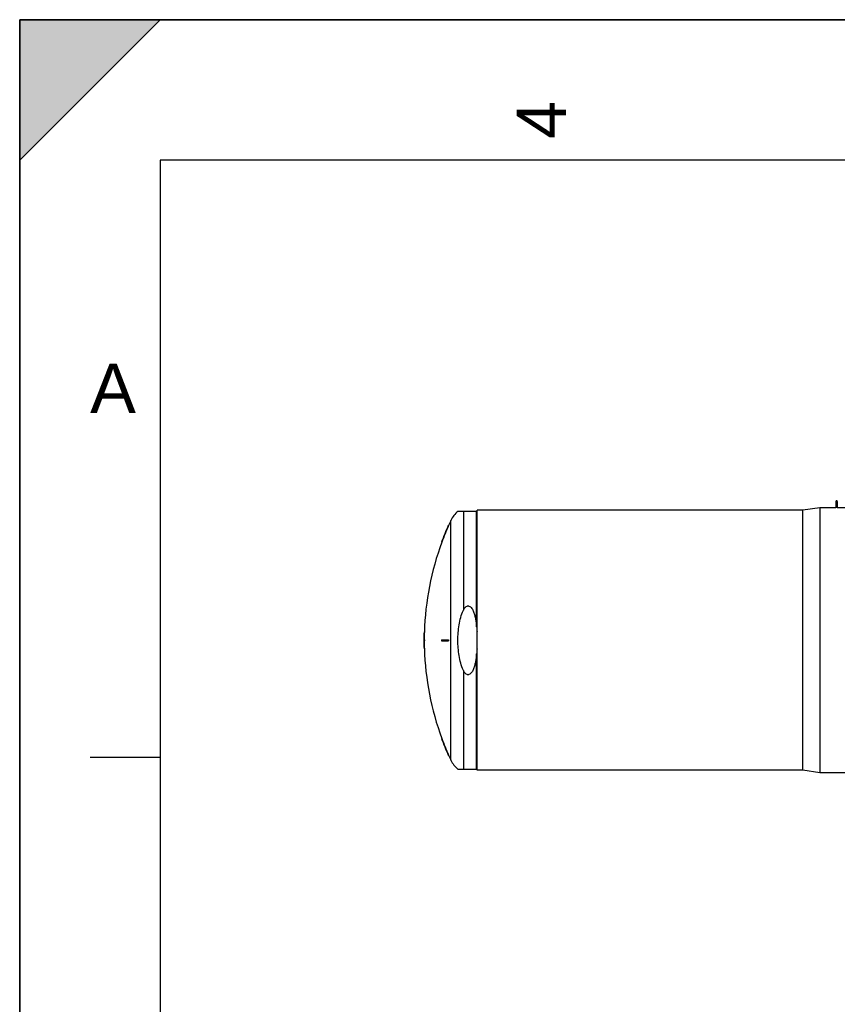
# Model space of a CAD drawing. Header units: millimetres. Extents: x 0 to 297, y 0 to 210.
# Tile 13 of 27: x 0 to 58, y 140 to 210. Entities that reach past the tile are written whole.
import ezdxf

# ---------------------------------------------------------------- set-up
doc = ezdxf.new("R2010")
doc.units = ezdxf.units.MM
doc.header["$LTSCALE"] = 16.335
doc.layers.get('0').update_dxf_attribs({"linetype": 'CONTINUOUS'})
doc.layers.add('AXES_REF', color=7, linetype='CONTINUOUS')
doc.layers.add('SURFACES', color=7, linetype='CONTINUOUS')
doc.styles.add('TEXTSTYLE_2', font='arial.ttf')

# ---------------------------------------------------------------- blocks, each defined once
blk = doc.blocks.new('MARGEA4_BL0', base_point=(148.514, 105.014))
at = {"color": 7, "linetype": 'Continuous'}
for p, q in [((297.014, 210.014), (0.014, 210.014)), ((0.014, 0.014), (0.014, 210.014)), ((0.014, 200.014), (10.014, 210.014)), ((10.014, 210.014), (0.014, 210.014)), ((0.014, 210.014), (0.014, 200.014)), ((0.014, 0.014), (0.014, 210.014)), ((0.014, 210.014), (0.014, 0.014)), ((0.014, 200.014), (10.014, 210.014)), ((287.014, 200.014), (10.014, 200.014)), ((10.014, 200.014), (10.014, 10.014)), ((5.014, 157.514), (10.014, 157.514))]:
    blk.add_line(p, q, dxfattribs=at)
blk.add_solid([(0.014, 200.014), (10.014, 210.014), (0.014, 210.014)], dxfattribs=at)
at = {"color": 5, "linetype": 'Continuous', "style": 'TEXTSTYLE_2', "oblique": 0.00002}
blk.add_text('4', height=3.5, rotation=90, dxfattribs=at).set_placement((38.889, 201.514))
blk.add_text('A', height=3.5, dxfattribs=at).set_placement((5.014, 182.014))

msp = doc.modelspace()

# ---------------------------------------------------------------- linework, layer by layer
at = {"color": 7, "linetype": 'Continuous'}
for p, q in [((0, 0), (0, 210)), ((0, 210), (297, 210)), ((58.118, 175.711), (58.118, 175.25)), ((58.218, 175.712), (58.218, 175.25)), ((32.532, 175.006), (31.203, 175.006)), ((32.568, 156.57), (32.568, 175.082)), ((55.768, 175.082), (32.568, 175.082)), ((58.118, 175.25), (56.968, 175.25)), ((62.568, 175.25), (58.218, 175.25)), ((30.516, 174.006), (30.543, 174.006)), ((30.029, 172.806), (30.055, 172.806)), ((28.791, 166.426), (28.815, 166.426)), ((28.782, 165.866), (28.815, 165.866)), ((28.782, 165.786), (28.815, 165.786)), ((30.029, 165.866), (30.543, 165.866)), ((30.029, 165.786), (30.543, 165.786)), ((28.791, 165.226), (28.815, 165.226)), ((30.029, 158.846), (30.055, 158.846)), ((30.516, 157.646), (30.543, 157.646)), ((31.203, 156.646), (32.532, 156.646)), ((55.768, 156.57), (32.568, 156.57))]:
    msp.add_line(p, q, dxfattribs=at)
at = {"color": 9, "linetype": 'Continuous'}
for p, q in [((31.592, 175.006), (31.592, 167.966)), ((32.532, 166.79), (32.532, 175.006)), ((32.532, 156.646), (32.532, 164.862)), ((31.592, 163.686), (31.592, 156.646))]:
    msp.add_line(p, q, dxfattribs=at)
at = {"color": 7, "linetype": 'Continuous'}
for centre, radius, start, end in [((58.168, 175.712), 0.05, 0, 180), ((48.945, 165.826), 20.163, 156.06512, 159.746), ((48.945, 165.826), 20.139, 156.03481, 159.72081), ((48.945, 165.826), 20.163, 178.29475, 179.88633), ((48.945, 165.826), 20.139, 178.29272, 179.8862), ((48.945, 165.826), 20.163, 180.11367, 181.70525), ((48.945, 165.826), 20.154, 179.88628, 180.11372), ((48.945, 165.826), 20.139, 180.1138, 181.70728), ((48.945, 165.826), 20.13, 179.88615, 180.11385), ((48.945, 165.826), 18.916, 179.87884, 180.12116), ((48.945, 165.826), 18.429, 179.87564, 180.12436), ((48.945, 165.826), 18.403, 179.87546, 180.12454), ((48.945, 165.826), 20.163, 200.254, 203.93488), ((48.945, 165.826), 20.139, 200.27919, 203.96519)]:
    msp.add_arc(centre, radius, start, end, dxfattribs=at)
for points, knots in [([(31.592, 167.966), (31.612, 168.007), (31.656, 168.087), (31.74, 168.194), (31.834, 168.263), (31.924, 168.281), (32.015, 168.269), (32.114, 168.205), (32.228, 168.064), (32.326, 167.857), (32.406, 167.597), (32.482, 167.242), (32.516, 166.971), (32.532, 166.79)], [0, 0, 0, 0, 0.062577, 0.12508, 0.187261, 0.218456, 0.249644, 0.311756, 0.374244, 0.499225, 0.624397, 0.749609, 1, 1, 1, 1]), ([(31.203, 165.826), (31.203, 166.191), (31.241, 166.74), (31.391, 167.456), (31.513, 167.802), (31.592, 167.966)], [0, 0, 0, 0, 0.499966, 0.750074, 1, 1, 1, 1]), ([(31.592, 163.686), (31.513, 163.85), (31.391, 164.197), (31.241, 164.912), (31.203, 165.461), (31.203, 165.826)], [0, 0, 0, 0, 0.249926, 0.500034, 1, 1, 1, 1]), ([(32.532, 164.862), (32.516, 164.681), (32.482, 164.411), (32.406, 164.055), (32.326, 163.795), (32.228, 163.588), (32.114, 163.447), (32.015, 163.383), (31.924, 163.371), (31.834, 163.389), (31.74, 163.458), (31.656, 163.566), (31.612, 163.645), (31.592, 163.686)], [0, 0, 0, 0, 0.250391, 0.375603, 0.500775, 0.625756, 0.688244, 0.750356, 0.781544, 0.812739, 0.87492, 0.937423, 1, 1, 1, 1])]:
    msp.add_open_spline(points, degree=3, knots=knots, dxfattribs=at)
for points in [[(32.532, 166.79), (32.543, 166.671), (32.556, 166.552), (32.568, 166.432)], [(32.568, 165.22), (32.556, 165.101), (32.543, 164.981), (32.532, 164.862)]]:
    msp.add_open_spline(points, degree=3, dxfattribs=at)
at = {"layer": 'AXES_REF', "color": 7, "linetype": 'Continuous'}
for p, q in [((56.968, 175.25), (55.768, 175.082)), ((55.768, 156.57), (55.768, 175.082)), ((56.968, 175.25), (56.968, 156.402)), ((56.968, 156.402), (55.768, 156.57)), ((62.568, 156.402), (56.968, 156.402))]:
    msp.add_line(p, q, dxfattribs=at)
at = {"layer": 'AXES_REF', "color": 9, "linetype": 'Continuous'}
msp.add_line((30.707, 157.286), (30.707, 174.366), dxfattribs=at)
at = {"layer": 'AXES_REF', "color": 7, "linetype": 'Continuous'}
for centre, radius, start, end in [((32.373, 173.586), 1.84, 129.48968, 154.90811), ((48.945, 165.826), 20.139, 154.90811, 156.03486), ((48.945, 165.826), 20.139, 159.72085, 178.29272), ((48.945, 165.826), 20.139, 181.70728, 200.27915), ((48.945, 165.826), 20.139, 203.96514, 205.09189), ((32.373, 158.066), 1.84, 205.09189, 230.51032)]:
    msp.add_arc(centre, radius, start, end, dxfattribs=at)
at = {"layer": 'SURFACES', "color": 7, "linetype": 'Continuous'}
msp.add_arc((48.945, 165.826), 20.163, 179.88634, 180.11367, dxfattribs=at)

# ---------------------------------------------------------------- block references
at = {"color": 2, "linetype": 'Continuous'}
msp.add_blockref('MARGEA4_BL0', (148.514, 105.014), dxfattribs=at)

doc.saveas('drawing.dxf')
